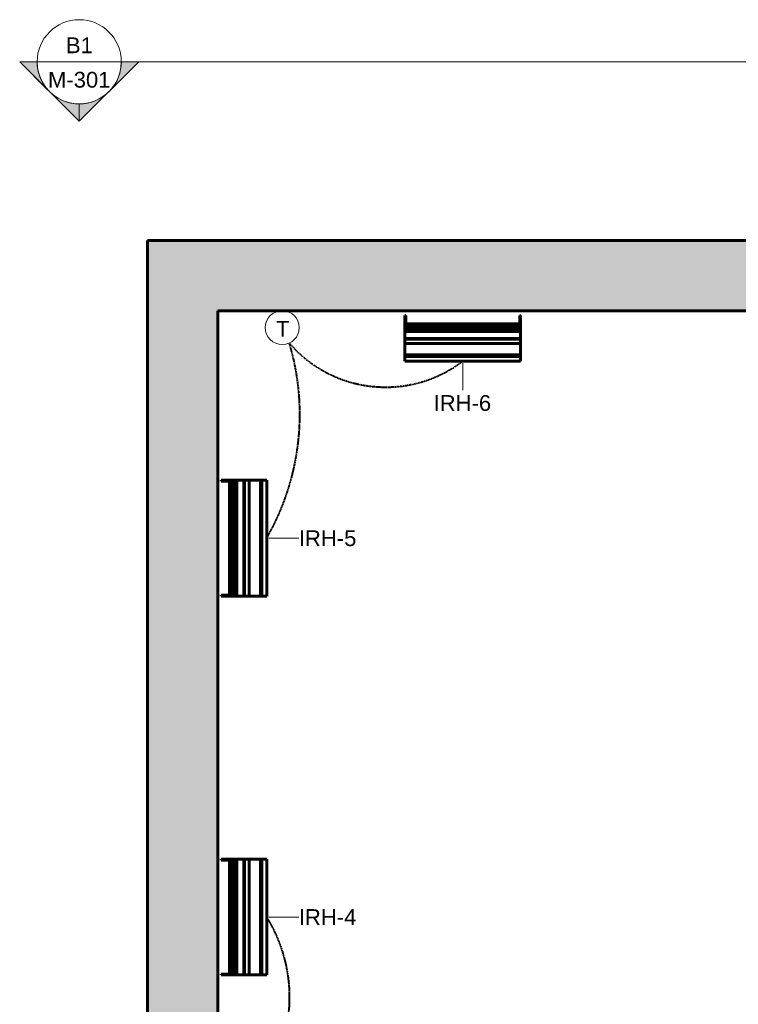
# Model space of a CAD drawing. Header units: inches. Extents: x -703 to 1762, y -443 to 551.
# Tile 2 of 15: x -660 to -455, y 271 to 551. Entities that reach past the tile are written whole.
import ezdxf

# ---------------------------------------------------------------- set-up
doc = ezdxf.new("R2010")
doc.units = ezdxf.units.IN
doc.header["$MEASUREMENT"] = 0
doc.linetypes.add('Hidden 1_16_', pattern=[0.09375, 0.0625, -0.03125])
for name, color, linetype, lineweight in [('A-ANNO-NOTE', 131, 'Continuous', 9), ('A-DETL', 90, 'Continuous', 9), ('A-WALL-PATT', 111, 'Continuous', 60), ('G-ANNO-SYMB', 111, 'Continuous', 9), ('L-SITE-WALL', 31, 'Continuous', 18), ('M-EQPM', 50, 'Continuous', 60), ('M-EQPM-IDEN', 50, 'Continuous', 9)]:
    doc.layers.add(name, color=color, linetype=linetype, lineweight=lineweight)
doc.styles.add('Arial', font='arial.ttf', dxfattribs={"height": 4.5})
pattern_1 = [(50, (0, 0), (13.77135, -1.20496), [1.44, -15.84]), (355, (0, 0), (-2.66442, 14.44218), [1.152, -12.672]), (100.451, (1.148, -0.1), (11.10708, 13.23737), [1.224, -13.462]), (46.184, (0, 3.84), (20.4913, -3.17785), [2.16, -23.76]), (96.636, (1.708, 3.575), (17.94587, 18.70315), [1.836, -20.193]), (351.184, (0, 3.84), (17.9454, 18.7026), [1.728, -19.008]), (21, (1.92, 2.88), (11.46052, -7.73037), [1.44, -15.84]), (326, (1.92, 2.88), (4.67135, 13.92315), [1.152, -12.672]), (71.451, (2.875, 2.236), (16.13207, 6.19284), [1.224, -13.462]), (37.5, (0, 0), (0.233123, 6.39175), [0.634, -11.885, 0.634, -12.23, -12.72]), (37.5, (0, 0), (0.233123, 6.39175), [-25.382, 0.634, -12.086]), (7.5, (0, 0), (5.05073, 7.57304), [0.634, -6.701, 0.634, -11.597, -4.848]), (7.5, (0, 0), (5.05073, 7.57304), [-19.565, 0.634, -4.214]), (327.5, (-4.282, 0), (10.24958, -0.43289), [0.634, -4.166, 0.634, -14.342, -19.872]), (327.5, (-4.282, 0), (10.24958, -0.43289), [-19.776, 0.634, -19.238]), (317.5, (-6.202, 0), (11.19739, 1.92214), [0.634, -5.606, 0.634, -9.312, -14.112]), (317.5, (-6.202, 0), (11.19739, 1.92214), [-16.186, 0.634, -13.478])]

# ---------------------------------------------------------------- blocks, each defined once
blk = doc.blocks.new('ANG M_I Facility_HOST_REVISED_07082024_rvt-1-01_All_Mech_WORK')
at = {"layer": 'A-WALL-PATT', "lineweight": 9}
h = blk.add_hatch(dxfattribs=at)
h.set_pattern_fill('FP_1', style=0, pattern_type=2)
h.set_pattern_definition(pattern_1)
h.paths.add_polyline_path([(-603.06, 170.34), (-623.06, 170.34), (-623.06, 488.34), (-603.06, 488.34), (-603.06, 468.34)])
h.paths.add_polyline_path([(-603.06, -11.66), (-623.06, -11.66), (-623.06, 124.34), (-603.06, 124.34)])
h = blk.add_hatch(dxfattribs=at)
h.set_pattern_fill('FP_1', style=0, pattern_type=2)
h.set_pattern_definition(pattern_1)
h.paths.add_polyline_path([(-603.06, 468.34), (-603.06, 488.34), (-163.06, 488.34), (-163.06, 468.34), (-183.06, 468.34)])
at = {"layer": 'L-SITE-WALL', "color": 250, "lineweight": 60}
for p, q in [((-603.06, 488.34), (-623.06, 488.34)), ((-623.06, 488.34), (-623.06, 170.34)), ((-163.06, 488.34), (-603.06, 488.34)), ((-603.06, 170.34), (-603.06, 468.34)), ((-603.06, 468.34), (-183.06, 468.34))]:
    blk.add_line(p, q, dxfattribs=at)
at = {"layer": 'L-SITE-WALL', "color": 10}
for p, q in [((-623.06, 488.34), (-623.06, 488.34)), ((-603.06, 488.34), (-603.06, 488.34)), ((-603.06, 468.34), (-603.06, 468.34))]:
    blk.add_line(p, q, dxfattribs=at)
blk = doc.blocks.new('SW-33 _Generic 2 Lamp_1 - SW-33 _Generic 2 Lamp_-2891198-01_All_Mech_WORK')
at = {"layer": 'M-EQPM'}
for p, q in [((-535.89, 16.95), (-535.89, 18.3)), ((-535.89, 15.15), (-535.89, 18.3)), ((-535.89, 16.95), (-535.89, 18.3)), ((-535.89, 18.3), (-535.89, 12)), ((-535.89, 18.3), (-502.89, 18.3)), ((-535.89, 16.52), (-535.89, 16.95)), ((-535.89, 16.52), (-535.89, 16.95)), ((-535.89, 16.95), (-502.89, 16.95)), ((-502.89, 12), (-502.89, 18.3)), ((-502.89, 18.3), (-502.89, 16.95)), ((-502.89, 16.95), (-502.89, 16.52)), ((-535.89, 13.26), (-535.89, 16.52)), ((-535.89, 13.26), (-535.89, 16.52)), ((-535.89, 16.52), (-502.89, 16.52)), ((-535.89, 15.15), (-535.89, 12)), ((-502.89, 16.52), (-502.89, 13.26)), ((-535.89, 11.82), (-535.89, 13.26)), ((-535.89, 11.82), (-535.89, 13.26)), ((-535.89, 13.26), (-502.89, 13.26)), ((-535.89, 9.45), (-535.89, 12)), ((-535.89, 12), (-535.89, 9.45)), ((-535.89, 12), (-502.89, 12)), ((-535.89, 11.82), (-535.89, 9.65)), ((-535.89, 9.65), (-535.89, 11.82)), ((-535.89, 11.82), (-502.89, 11.82)), ((-502.89, 13.26), (-502.89, 11.82)), ((-502.89, 9.45), (-502.89, 12)), ((-502.89, 11.82), (-502.89, 9.65)), ((-535.89, 10.15), (-535.89, 8.42)), ((-535.89, 9.65), (-535.89, 10.15)), ((-535.89, 10.15), (-535.89, 7.15)), ((-535.89, 8.42), (-535.89, 10.15)), ((-535.64, 10.15), (-535.89, 10.15)), ((-535.89, 9.82), (-535.89, 7.65)), ((-535.89, 9.82), (-535.89, 8.38)), ((-535.89, 9.82), (-535.89, 7.65)), ((-535.89, 8.38), (-535.89, 9.82)), ((-502.89, 9.82), (-535.89, 9.82)), ((-535.89, 7.65), (-535.89, 9.65)), ((-535.89, 9.65), (-502.89, 9.65)), ((-535.89, 9.02), (-535.89, 9.45)), ((-535.89, 9.45), (-535.89, 9.02)), ((-535.89, 9.45), (-502.89, 9.45)), ((-535.89, 8.38), (-535.89, 9.02)), ((-535.89, 9.02), (-535.89, 8.38)), ((-535.89, 9.02), (-502.89, 9.02)), ((-535.89, 8.42), (-535.89, 6.37)), ((-535.89, 6.37), (-535.89, 8.42)), ((-535.89, 8.42), (-535.64, 8.42)), ((-535.64, 10.15), (-535.64, 8.42)), ((-535.64, 7.15), (-535.64, 10.15)), ((-535.64, 8.42), (-535.64, 6.37)), ((-503.14, 10.15), (-503.14, 7.15)), ((-503.14, 8.42), (-503.14, 10.15)), ((-502.89, 10.15), (-503.14, 10.15)), ((-503.14, 6.37), (-503.14, 8.42)), ((-503.14, 8.42), (-502.89, 8.42)), ((-502.89, 10.15), (-502.89, 8.42)), ((-502.89, 7.15), (-502.89, 10.15)), ((-502.89, 9.82), (-502.89, 8.38)), ((-502.89, 7.65), (-502.89, 9.82)), ((-502.89, 9.65), (-502.89, 7.65)), ((-502.89, 9.02), (-502.89, 9.45)), ((-502.89, 8.38), (-502.89, 9.02)), ((-502.89, 8.42), (-502.89, 6.37)), ((-535.89, 8.38), (-502.89, 8.38)), ((-535.89, 7.65), (-535.89, 7.68)), ((-535.89, 7.65), (-535.89, 7.15)), ((-535.89, 7.65), (-502.89, 7.65)), ((-535.89, 7.15), (-535.89, 5.42)), ((-535.89, 7.15), (-535.89, 5.42)), ((-535.89, 7.15), (-535.64, 7.15)), ((-535.89, 6.37), (-535.89, 5.84)), ((-535.89, 5.31), (-535.89, 6.37)), ((-535.89, 6.37), (-535.64, 6.37)), ((-535.89, 5.31), (-535.89, 5.84)), ((-535.64, 5.42), (-535.64, 7.15)), ((-535.64, 6.37), (-535.64, 5.31)), ((-503.14, 7.15), (-503.14, 5.42)), ((-503.14, 7.15), (-502.89, 7.15)), ((-503.14, 5.31), (-503.14, 6.37)), ((-503.14, 6.37), (-502.89, 6.37)), ((-502.89, 5.42), (-502.89, 7.15)), ((-502.89, 6.37), (-502.89, 5.31)), ((-535.89, 5.42), (-535.89, 5.31)), ((-535.89, 5.42), (-535.89, 5.31)), ((-535.89, 5.42), (-535.64, 5.42)), ((-535.89, 5.31), (-535.64, 5.31)), ((-535.64, 5.31), (-535.64, 5.42)), ((-503.14, 5.42), (-503.14, 5.31)), ((-503.14, 5.42), (-502.89, 5.42)), ((-503.14, 5.31), (-502.89, 5.31)), ((-502.89, 5.31), (-502.89, 5.42))]:
    blk.add_line(p, q, dxfattribs=at)
blk = doc.blocks.new('Thermostat Annotation - Thermostat Annotation-2204458-01_All_Mech_WORK')
at = {"layer": 'A-ANNO-NOTE'}
blk.add_circle((0, 0.09375), 0.10084, dxfattribs=at)
blk = doc.blocks.new('Section - Section Head - Filled-22785-01_All_Mech_WORK')
at = {"layer": 'G-ANNO-SYMB'}
h = blk.add_hatch(color=256, dxfattribs=at)
edge = h.paths.add_edge_path()
edge.add_line((-0.4268, 0.1768), (-0.25, 0.3536))
edge.add_line((-0.25, 0.3536), (-0.25, 0.25))
edge.add_arc((-0.25, 0), 0.25, 90, 135)
h = blk.add_hatch(color=256, dxfattribs=at)
edge = h.paths.add_edge_path()
edge.add_arc((-0.25, 0), 0.25, 45, 90)
edge.add_line((-0.25, 0.25), (-0.25, 0.3536))
edge.add_line((-0.25, 0.3536), (-0.0732, 0.1768))
h = blk.add_hatch(color=256, dxfattribs=at)
edge = h.paths.add_edge_path()
edge.add_arc((-0.25, 0), 0.2503, 137.9216, 180)
edge.add_line((-0.5003, 0), (-0.6036, 0))
edge.add_line((-0.6036, 0), (-0.4358, 0.1678))
h = blk.add_hatch(color=256, dxfattribs=at)
edge = h.paths.add_edge_path()
edge.add_line((-0.0642, 0.1678), (0.1036, 0))
edge.add_line((0.1036, 0), (0.0003, 0))
edge.add_arc((-0.25, 0), 0.2503, 0, 42.0784)
for p, q in [((-0.25, 0.3536), (-0.6036, 0)), ((-0.25, 0.3536), (-0.4268, 0.1768)), ((-0.25, 0.3536), (0.1036, 0)), ((-0.25, 0.25), (-0.25, 0.3536)), ((-0.0732, 0.1768), (-0.25, 0.3536)), ((-0.25, 0.3536), (-0.25, 0.25)), ((-0.4358, 0.1678), (-0.6036, 0)), ((0.1036, 0), (-0.0642, 0.1678)), ((-0.6036, 0), (-0.5003, 0)), ((0.0003, 0), (0.1036, 0)), ((-0.5, 0), (-0.6036, 0)), ((0, 0), (0.1036, 0))]:
    blk.add_line(p, q, dxfattribs=at)
for radius, start, end in [(0.25, 360, 180), (0.25, 90, 135), (0.25, 45, 90), (0.2503, 137.9216, 180), (0.2503, 0, 42.0784), (0.25, 180, 360)]:
    blk.add_arc((-0.25, 0), radius, start, end, dxfattribs=at)

msp = doc.modelspace()

# ---------------------------------------------------------------- linework, layer by layer
at = {"layer": 'A-DETL', "linetype": 'Hidden 1_16_', "lineweight": 40}
for centre, radius, start, end in [((-650.38, 438.82), 70.73, 330.0343, 16.5746), ((-555.2, 482.91), 36.36, 221.1289, 307.2023), ((-625.58, 272.68), 43.03, 315.9832, 32.0168)]:
    msp.add_arc(centre, radius, start, end, dxfattribs=at)
at = {"layer": 'G-ANNO-SYMB'}
for p, q in [((-654.55, 539.29), (-630.55, 539.29)), ((-630.55, 539.29), (-152.35, 539.29))]:
    msp.add_line(p, q, dxfattribs=at)
at = {"layer": 'M-EQPM-IDEN'}
for p, q in [((-533.21, 453.35), (-533.21, 445.64)), ((-588.5, 403.49), (-579.95, 403.49)), ((-588.5, 295.49), (-579.95, 295.49))]:
    msp.add_line(p, q, dxfattribs=at)

# ---------------------------------------------------------------- block references
at = {"lineweight": 5}
msp.add_blockref('ANG M_I Facility_HOST_REVISED_07082024_rvt-1-01_All_Mech_WORK', (0, 0), dxfattribs=at)
at = {"layer": 'A-ANNO-NOTE', "xscale": 48, "yscale": 48, "zscale": 48}
msp.add_blockref('Thermostat Annotation - Thermostat Annotation-2204458-01_All_Mech_WORK', (-584.66, 459), dxfattribs=at)
at = {"layer": 'G-ANNO-SYMB', "extrusion": (0, 0, -1), "xscale": 47.99999999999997, "yscale": 47.99999999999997, "zscale": 47.99999999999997, "rotation": 180}
msp.add_blockref('Section - Section Head - Filled-22785-01_All_Mech_WORK', (630.55, 539.29), dxfattribs=at)
at = {"layer": 'M-EQPM'}
for p, rotation in [((-1052.61, 472.25), 180), ((-607.4, -115.9), 270.0000000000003), ((-607.4, -223.9), 270.0000000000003)]:
    msp.add_blockref('SW-33 _Generic 2 Lamp_1 - SW-33 _Generic 2 Lamp_-2891198-01_All_Mech_WORK', p, dxfattribs=dict(at, rotation=rotation))

# ---------------------------------------------------------------- texts
at = {"layer": 'A-ANNO-NOTE', "insert": (-586.44, 465.41), "char_height": 4.5, "width": 4.6965, "attachment_point": 1, "style": 'Arial'}
msp.add_mtext('T', dxfattribs=at)
at = {"layer": 'G-ANNO-SYMB', "char_height": 4.5, "attachment_point": 1, "style": 'Arial'}
for s, insert, width in [('B1', (-646.34, 546.24), 9.393), ('M-301', (-651.46, 536.42), 21.816)]:
    msp.add_mtext(s, dxfattribs=dict(at, insert=insert, width=width))
at = {"layer": 'M-EQPM-IDEN', "char_height": 4.5, "width": 19.998, "attachment_point": 1, "style": 'Arial'}
for s, insert in [('IRH-6', (-541.53, 444.27)), ('IRH-5', (-579.95, 405.74)), ('IRH-4', (-579.95, 297.74))]:
    msp.add_mtext(s, dxfattribs=dict(at, insert=insert))

doc.saveas('drawing.dxf')
